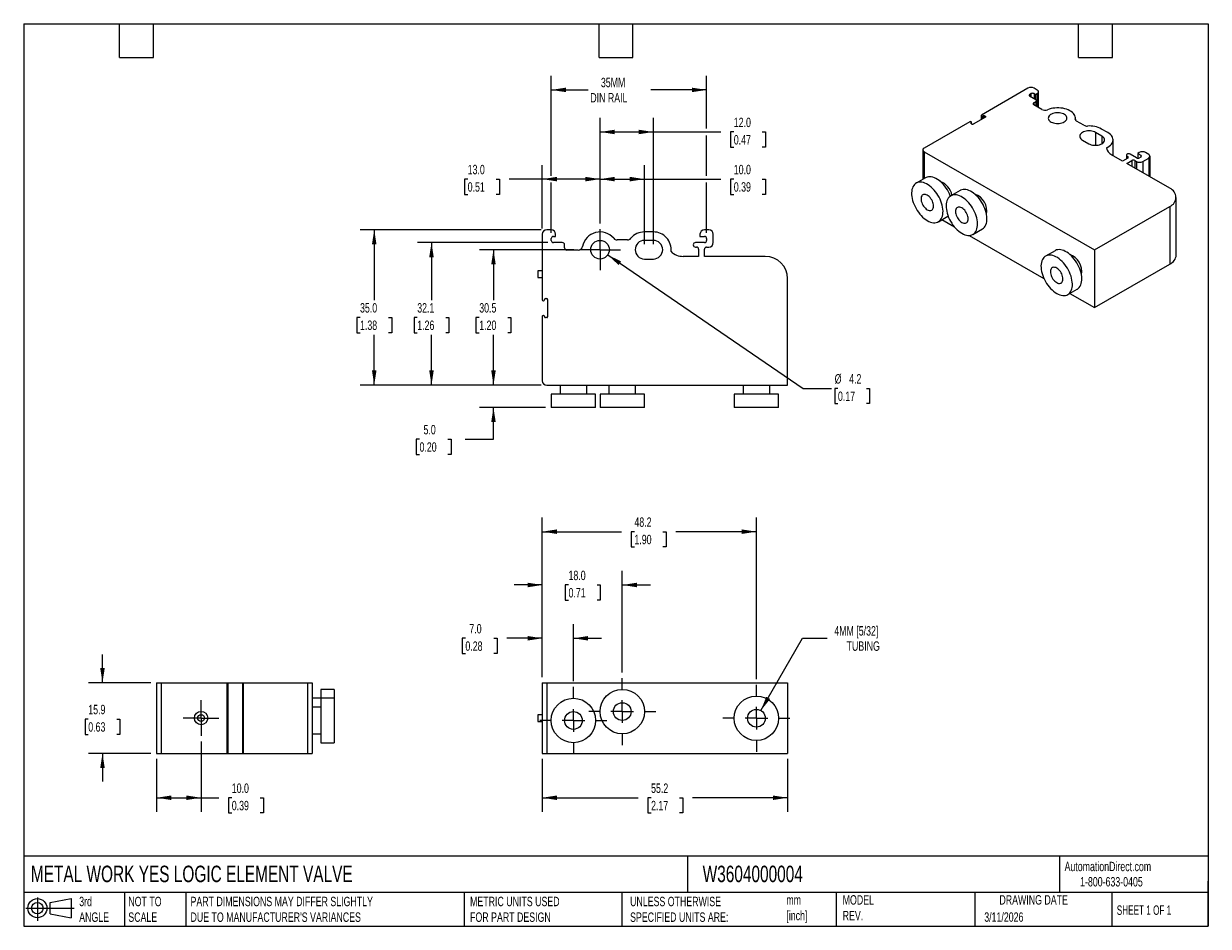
# Model space of a CAD drawing. Header units: millimetres. Extents: x 6 to 273, y 6 to 210.
import ezdxf

# ---------------------------------------------------------------- set-up
doc = ezdxf.new("R2010")
doc.units = ezdxf.units.MM
doc.linetypes.add('SLD-Center', pattern=[19.05, 15.24, -1.27, 1.27, -1.27])
doc.linetypes.add('SLD-Solid', pattern=[0])
doc.layers.add('CENTER', color=40, linetype='SLD-Center')
doc.layers.add('SLD-DEFPOINTS', color=7, linetype='Continuous')
doc.layers.add('DIMENSIONS', color=140, linetype='SLD-Solid', lineweight=25)
doc.layers.add('TEXT', color=140, linetype='SLD-Solid', lineweight=25)
doc.styles.add('SLDTEXTSTYLE0', font='TXT', dxfattribs={"width": 0.7})
doc.styles.add('SLDTEXTSTYLE1', font='TXT', dxfattribs={"width": 0.65})
doc.dimstyles.new('SLDDIMSTYLE0', dxfattribs={"dimtxt": 2.158008, "dimasz": 3.302, "dimexe": 0, "dimexo": 0.0625, "dimgap": 0.539502, "dimtad": 0, "dimtih": 1, "dimtoh": 1, "dimdec": 1, "dimrnd": 1e-09, "dimzin": 4, "dimdsep": 46, "dimtxsty": 'SLDTEXTSTYLE0', "dimsah": 1, "dimcen": 0.09, "dimadec": 0, "dimazin": 1, "dimtfac": 1, "dimtdec": 1, "dimtmove": 0, "dimatfit": 0, "dimfxl": 0, "dimfrac": 2, "dimtolj": 1, "dimtzin": 12, "dimarcsym": 0})
doc.dimstyles.new('SLDDIMSTYLE1', dxfattribs={"dimtxt": 2.158008, "dimasz": 3.302, "dimexe": 0, "dimexo": 0.0625, "dimgap": 0.539502, "dimtad": 0, "dimtih": 1, "dimtoh": 1, "dimdec": 1, "dimrnd": 1e-09, "dimzin": 12, "dimdsep": 46, "dimtxsty": 'SLDTEXTSTYLE0', "dimsah": 1, "dimcen": 0.09, "dimadec": 0, "dimazin": 3, "dimtfac": 1, "dimtdec": 1, "dimtofl": 0, "dimtmove": 0, "dimatfit": 3, "dimfxl": 0, "dimfrac": 2, "dimtolj": 1, "dimtzin": 12, "dimarcsym": 0})
doc.dimstyles.new('SLDDIMSTYLE2', dxfattribs={"dimtxt": 2.158008, "dimasz": 3.302, "dimexe": 0, "dimexo": 0.0625, "dimgap": 0.539502, "dimtad": 0, "dimtih": 1, "dimtoh": 1, "dimdec": 1, "dimrnd": 1e-09, "dimzin": 12, "dimdsep": 46, "dimtxsty": 'SLDTEXTSTYLE0', "dimsah": 1, "dimcen": 0, "dimadec": 0, "dimazin": 3, "dimtfac": 1, "dimtdec": 1, "dimtofl": 0, "dimtmove": 0, "dimatfit": 3, "dimfxl": 0, "dimfrac": 2, "dimtolj": 1, "dimtzin": 12, "dimarcsym": 0})
doc.dimstyles.new('SLDDIMSTYLE3', dxfattribs={"dimtxt": 2.158008, "dimasz": 3.302, "dimexe": 0, "dimexo": 0.0625, "dimgap": 0.539502, "dimtad": 0, "dimtih": 1, "dimtoh": 1, "dimdec": 1, "dimrnd": 1e-09, "dimzin": 4, "dimdsep": 46, "dimtxsty": 'SLDTEXTSTYLE0', "dimsah": 1, "dimcen": 0.09, "dimadec": 0, "dimazin": 1, "dimtfac": 1, "dimtdec": 1, "dimtofl": 0, "dimtmove": 0, "dimatfit": 3, "dimfxl": 0, "dimfrac": 2, "dimtolj": 1, "dimtzin": 12, "dimarcsym": 0})
doc.dimstyles.new('SLDDIMSTYLE4', dxfattribs={"dimtxt": 2.158008, "dimasz": 3.302, "dimexe": 0, "dimexo": 0.0625, "dimgap": 0.539502, "dimtad": 0, "dimtih": 1, "dimtoh": 1, "dimdec": 1, "dimrnd": 1e-09, "dimzin": 12, "dimdsep": 46, "dimtxsty": 'SLDTEXTSTYLE0', "dimsah": 1, "dimcen": 0, "dimadec": 0, "dimazin": 3, "dimtfac": 1, "dimtdec": 1, "dimtofl": 0, "dimtmove": 0, "dimatfit": 3, "dimfxl": 0, "dimfrac": 2, "dimtolj": 1, "dimtzin": 12, "dimarcsym": 0})
doc.dimstyles.new('SLDDIMSTYLE5', dxfattribs={"dimtxt": 2.158008, "dimasz": 3.302, "dimexe": 0, "dimexo": 0.0625, "dimgap": 0.539502, "dimtad": 0, "dimtih": 1, "dimtoh": 1, "dimdec": 1, "dimrnd": 1e-09, "dimzin": 12, "dimdsep": 46, "dimtxsty": 'SLDTEXTSTYLE0', "dimsah": 1, "dimcen": 0.09, "dimadec": 0, "dimazin": 3, "dimtfac": 1, "dimtdec": 1, "dimtmove": 0, "dimatfit": 0, "dimfxl": 0, "dimfrac": 2, "dimtolj": 1, "dimtzin": 12, "dimarcsym": 0})

# ---------------------------------------------------------------- blocks, each defined once
blk = doc.blocks.new('Block11')
at = {"color": 7, "linetype": 'SLD-Solid', "lineweight": 18}
for p, q in [((0, 2.88), (10.87, 2.88)), ((2.59, 5.31), (2.59, 0)), ((5.48, 4.17), (10.18, 5.03)), ((5.48, 1.6), (5.48, 4.17)), ((10.18, 5.03), (10.18, 0.73)), ((5.48, 1.6), (10.18, 0.73))]:
    blk.add_line(p, q, dxfattribs=at)
for radius in [2.15, 1.29]:
    blk.add_circle((2.59, 2.88), radius, dxfattribs=at)
blk = doc.blocks.new('Block12')
at = {"layer": 'SLD-DEFPOINTS'}
blk.add_blockref('Block11', (0, 0), dxfattribs=at)
blk = doc.blocks.new('_D')
at = {"layer": 'DIMENSIONS'}
for p, q in [((123.11, 62.46), (123.11, 74.36)), ((130.11, 61.5), (130.11, 74.36)), ((105.79, 71.19), (105.06, 71.19)), ((105.06, 71.19), (105.06, 67.76)), ((112.2, 71.19), (112.93, 71.19)), ((112.93, 71.19), (112.93, 67.76)), ((123.11, 71.19), (115.13, 71.19)), ((130.11, 71.19), (136.46, 71.19)), ((105.06, 67.76), (105.79, 67.76)), ((112.93, 67.76), (112.2, 67.76))]:
    blk.add_line(p, q, dxfattribs=at)
for points in [[(123.11, 71.19), (119.81, 71.7), (119.81, 70.68)], [(130.11, 71.19), (133.42, 70.68), (133.42, 71.7)]]:
    blk.add_solid(points, dxfattribs=at)
at = {"layer": 'DIMENSIONS', "char_height": 2.117, "attachment_point": 1, "style": 'SLDTEXTSTYLE0'}
for s, insert in [('7.0', (106.69, 74.4)), ('0.28', (105.79, 70.49))]:
    blk.add_mtext(s, dxfattribs=dict(at, insert=insert))
blk = doc.blocks.new('_D_1')
at = {"layer": 'DIMENSIONS'}
for p, q in [((123.11, 62.46), (123.11, 86.36)), ((141.11, 63.5), (141.11, 86.36)), ((123.11, 83.19), (116.76, 83.19)), ((129.01, 83.19), (128.29, 83.19)), ((128.29, 83.19), (128.29, 79.76)), ((135.43, 83.19), (136.15, 83.19)), ((136.15, 83.19), (136.15, 79.76)), ((141.11, 83.19), (147.46, 83.19)), ((128.29, 79.76), (129.01, 79.76)), ((136.15, 79.76), (135.43, 79.76))]:
    blk.add_line(p, q, dxfattribs=at)
for points in [[(123.11, 83.19), (119.81, 83.7), (119.81, 82.68)], [(141.11, 83.19), (144.42, 82.68), (144.42, 83.7)]]:
    blk.add_solid(points, dxfattribs=at)
at = {"layer": 'DIMENSIONS', "char_height": 2.117, "attachment_point": 1, "style": 'SLDTEXTSTYLE0'}
for s, insert in [('18.0', (129.01, 86.4)), ('0.71', (129.01, 82.49))]:
    blk.add_mtext(s, dxfattribs=dict(at, insert=insert))
blk = doc.blocks.new('_D_2')
at = {"layer": 'DIMENSIONS'}
for p, q in [((123.11, 62.46), (123.11, 98.36)), ((171.31, 62), (171.31, 98.36)), ((123.11, 95.19), (140.93, 95.19)), ((143.85, 95.19), (143.13, 95.19)), ((143.13, 95.19), (143.13, 91.76)), ((150.27, 95.19), (150.99, 95.19)), ((150.99, 95.19), (150.99, 91.76)), ((171.31, 95.19), (153.19, 95.19)), ((143.13, 91.76), (143.85, 91.76)), ((150.99, 91.76), (150.27, 91.76))]:
    blk.add_line(p, q, dxfattribs=at)
for points in [[(123.11, 95.19), (126.42, 94.68), (126.42, 95.7)], [(171.31, 95.19), (168.01, 95.7), (168.01, 94.68)]]:
    blk.add_solid(points, dxfattribs=at)
at = {"layer": 'DIMENSIONS', "char_height": 2.117, "attachment_point": 1, "style": 'SLDTEXTSTYLE0'}
for s, insert in [('48.2', (143.85, 98.4)), ('1.90', (143.85, 94.49))]:
    blk.add_mtext(s, dxfattribs=dict(at, insert=insert))
blk = doc.blocks.new('_D_3')
at = {"layer": 'DIMENSIONS'}
for p, q in [((123.11, 44.02), (123.11, 32.11)), ((178.31, 44.02), (178.31, 32.11)), ((123.11, 35.29), (144.67, 35.29)), ((147.6, 35.29), (146.87, 35.29)), ((146.87, 35.29), (146.87, 31.86)), ((154.01, 35.29), (154.73, 35.29)), ((154.73, 35.29), (154.73, 31.86)), ((178.31, 35.29), (156.93, 35.29)), ((146.87, 31.86), (147.6, 31.86)), ((154.73, 31.86), (154.01, 31.86))]:
    blk.add_line(p, q, dxfattribs=at)
for points in [[(123.11, 35.29), (126.42, 34.78), (126.42, 35.8)], [(178.31, 35.29), (175.01, 35.8), (175.01, 34.78)]]:
    blk.add_solid(points, dxfattribs=at)
at = {"layer": 'DIMENSIONS', "char_height": 2.117, "attachment_point": 1, "style": 'SLDTEXTSTYLE0'}
for s, insert in [('55.2', (147.6, 38.5)), ('2.17', (147.6, 34.59))]:
    blk.add_mtext(s, dxfattribs=dict(at, insert=insert))
blk = doc.blocks.new('_D_4')
at = {"layer": 'DIMENSIONS'}
for p, q in [((172.31, 54.92), (181.71, 71.19)), ((181.71, 71.19), (187.26, 71.19))]:
    blk.add_line(p, q, dxfattribs=at)
blk.add_solid([(172.31, 54.92), (174.41, 57.53), (173.53, 58.03)], dxfattribs=at)
at = {"layer": 'DIMENSIONS', "char_height": 2.117, "attachment_point": 1, "style": 'SLDTEXTSTYLE0'}
for s, insert in [('4MM [5/32]', (188.85, 73.92)), ('TUBING', (191.62, 70.49))]:
    blk.add_mtext(s, dxfattribs=dict(at, insert=insert))
blk = doc.blocks.new('SW_CENTERMARKSYMBOL_0')
at = {"layer": 'CENTER', "color": 0}
for p, q in [((0, 5.08), (0, 7.54)), ((-5.08, 0), (-7.54, 0)), ((0, 0), (-2.54, 0)), ((0, 0), (0, 2.54)), ((0, 0), (0, -2.54)), ((0, 0), (2.54, 0)), ((5.08, 0), (7.54, 0)), ((0, -5.08), (0, -7.54))]:
    blk.add_line(p, q, dxfattribs=at)
blk = doc.blocks.new('SW_CENTERMARKSYMBOL_1')
at = {"layer": 'CENTER', "color": 0}
for p, q in [((0, 5.08), (0, 7.54)), ((-5.08, 0), (-7.54, 0)), ((0, 0), (-2.54, 0)), ((0, 0), (0, 2.54)), ((0, 0), (0, -2.54)), ((0, 0), (2.54, 0)), ((5.08, 0), (7.54, 0)), ((0, -5.08), (0, -7.54))]:
    blk.add_line(p, q, dxfattribs=at)
blk = doc.blocks.new('SW_CENTERMARKSYMBOL_2')
at = {"layer": 'CENTER', "color": 0}
for p, q in [((0, 5.08), (0, 7.54)), ((-5.08, 0), (-7.54, 0)), ((0, 0), (-2.54, 0)), ((0, 0), (0, 2.54)), ((0, 0), (0, -2.54)), ((0, 0), (2.54, 0)), ((5.08, 0), (7.54, 0)), ((0, -5.08), (0, -7.54))]:
    blk.add_line(p, q, dxfattribs=at)
blk = doc.blocks.new('_D_5')
at = {"layer": 'DIMENSIONS'}
for p, q in [((130.2, 158.67), (108.94, 158.67)), ((112.11, 158.67), (112.11, 147.34)), ((108.91, 143.42), (108.18, 143.42)), ((108.18, 143.42), (108.18, 139.99)), ((115.32, 143.42), (116.05, 143.42)), ((116.05, 143.42), (116.05, 139.99)), ((108.18, 139.99), (108.91, 139.99)), ((112.11, 128.17), (112.11, 139.51)), ((116.05, 139.99), (115.32, 139.99)), ((122.84, 128.17), (108.94, 128.17))]:
    blk.add_line(p, q, dxfattribs=at)
for points in [[(112.11, 158.67), (111.61, 155.37), (112.62, 155.37)], [(112.11, 128.17), (112.62, 131.48), (111.61, 131.48)]]:
    blk.add_solid(points, dxfattribs=at)
at = {"layer": 'DIMENSIONS', "char_height": 2.117, "attachment_point": 1, "style": 'SLDTEXTSTYLE0'}
for s, insert in [('30.5', (108.91, 146.64)), ('1.20', (108.91, 142.72))]:
    blk.add_mtext(s, dxfattribs=dict(at, insert=insert))
blk = doc.blocks.new('_D_6')
at = {"layer": 'DIMENSIONS'}
for p, q in [((124.34, 160.27), (94.98, 160.27)), ((98.16, 160.27), (98.16, 147.34)), ((94.95, 143.42), (94.23, 143.42)), ((94.23, 143.42), (94.23, 139.99)), ((101.37, 143.42), (102.09, 143.42)), ((102.09, 143.42), (102.09, 139.99)), ((94.23, 139.99), (94.95, 139.99)), ((98.16, 128.17), (98.16, 139.51)), ((102.09, 139.99), (101.37, 139.99)), ((122.84, 128.17), (94.98, 128.17))]:
    blk.add_line(p, q, dxfattribs=at)
for points in [[(98.16, 160.27), (97.65, 156.97), (98.67, 156.97)], [(98.16, 128.17), (98.67, 131.48), (97.65, 131.48)]]:
    blk.add_solid(points, dxfattribs=at)
at = {"layer": 'DIMENSIONS', "char_height": 2.117, "attachment_point": 1, "style": 'SLDTEXTSTYLE0'}
for s, insert in [('32.1', (94.95, 146.64)), ('1.26', (94.95, 142.72))]:
    blk.add_mtext(s, dxfattribs=dict(at, insert=insert))
blk = doc.blocks.new('_D_7')
at = {"layer": 'DIMENSIONS'}
for p, q in [((122.84, 163.17), (82.1, 163.17)), ((85.27, 163.17), (85.27, 147.34)), ((82.07, 143.42), (81.34, 143.42)), ((81.34, 143.42), (81.34, 139.99)), ((88.48, 143.42), (89.2, 143.42)), ((89.2, 143.42), (89.2, 139.99)), ((81.34, 139.99), (82.07, 139.99)), ((85.27, 128.17), (85.27, 139.51)), ((89.2, 139.99), (88.48, 139.99)), ((122.84, 128.17), (82.1, 128.17))]:
    blk.add_line(p, q, dxfattribs=at)
for points in [[(85.27, 163.17), (84.76, 159.87), (85.78, 159.87)], [(85.27, 128.17), (85.78, 131.48), (84.76, 131.48)]]:
    blk.add_solid(points, dxfattribs=at)
at = {"layer": 'DIMENSIONS', "char_height": 2.117, "attachment_point": 1, "style": 'SLDTEXTSTYLE0'}
for s, insert in [('35.0', (82.07, 146.64)), ('1.38', (82.07, 142.72))]:
    blk.add_mtext(s, dxfattribs=dict(at, insert=insert))
blk = doc.blocks.new('_D_8')
at = {"layer": 'DIMENSIONS'}
for p, q in [((112.11, 128.17), (112.11, 134.52)), ((122.84, 128.17), (108.94, 128.17)), ((123.84, 123.17), (108.94, 123.17)), ((112.11, 116.01), (112.11, 123.17)), ((95.46, 116.01), (94.74, 116.01)), ((94.74, 116.01), (94.74, 112.58)), ((101.87, 116.01), (102.6, 116.01)), ((102.6, 116.01), (102.6, 112.58)), ((105.76, 116.01), (112.11, 116.01)), ((94.74, 112.58), (95.46, 112.58)), ((102.6, 112.58), (101.87, 112.58))]:
    blk.add_line(p, q, dxfattribs=at)
for points in [[(112.11, 128.17), (112.62, 131.48), (111.61, 131.48)], [(112.11, 123.17), (111.61, 119.87), (112.62, 119.87)]]:
    blk.add_solid(points, dxfattribs=at)
at = {"layer": 'DIMENSIONS', "char_height": 2.117, "attachment_point": 1, "style": 'SLDTEXTSTYLE0'}
for s, insert in [('5.0', (96.36, 119.22)), ('0.20', (95.46, 115.31))]:
    blk.add_mtext(s, dxfattribs=dict(at, insert=insert))
blk = doc.blocks.new('_D_9')
at = {"layer": 'DIMENSIONS'}
for p, q in [((123.11, 163.44), (123.11, 177.73)), ((136.11, 164.58), (136.11, 177.73)), ((106.31, 174.56), (105.59, 174.56)), ((105.59, 174.56), (105.59, 171.13)), ((112.72, 174.56), (113.45, 174.56)), ((113.45, 174.56), (113.45, 171.13)), ((123.11, 174.56), (115.65, 174.56)), ((136.11, 174.56), (123.11, 174.56)), ((105.59, 171.13), (106.31, 171.13)), ((113.45, 171.13), (112.72, 171.13))]:
    blk.add_line(p, q, dxfattribs=at)
for points in [[(123.11, 174.56), (126.42, 174.05), (126.42, 175.07)], [(136.11, 174.56), (132.81, 175.07), (132.81, 174.05)]]:
    blk.add_solid(points, dxfattribs=at)
at = {"layer": 'DIMENSIONS', "char_height": 2.117, "attachment_point": 1, "style": 'SLDTEXTSTYLE0'}
for s, insert in [('13.0', (106.31, 177.77)), ('0.51', (106.31, 173.86))]:
    blk.add_mtext(s, dxfattribs=dict(at, insert=insert))
blk = doc.blocks.new('_D_10')
at = {"layer": 'DIMENSIONS'}
for p, q in [((136.11, 164.58), (136.11, 177.73)), ((146.11, 159.94), (146.11, 177.73)), ((136.11, 174.56), (146.11, 174.56)), ((146.11, 174.56), (163.29, 174.56)), ((166.22, 174.56), (165.49, 174.56)), ((165.49, 174.56), (165.49, 171.13)), ((172.63, 174.56), (173.36, 174.56)), ((173.36, 174.56), (173.36, 171.13)), ((165.49, 171.13), (166.22, 171.13)), ((173.36, 171.13), (172.63, 171.13))]:
    blk.add_line(p, q, dxfattribs=at)
for points in [[(136.11, 174.56), (139.42, 174.05), (139.42, 175.07)], [(146.11, 174.56), (142.81, 175.07), (142.81, 174.05)]]:
    blk.add_solid(points, dxfattribs=at)
at = {"layer": 'DIMENSIONS', "char_height": 2.117, "attachment_point": 1, "style": 'SLDTEXTSTYLE0'}
for s, insert in [('10.0', (166.22, 177.77)), ('0.39', (166.22, 173.86))]:
    blk.add_mtext(s, dxfattribs=dict(at, insert=insert))
blk = doc.blocks.new('_D_11')
at = {"layer": 'DIMENSIONS'}
for p, q in [((136.11, 164.58), (136.11, 188.35)), ((148.11, 159.94), (148.11, 188.35)), ((136.11, 185.17), (148.11, 185.17)), ((148.11, 185.17), (163.29, 185.17)), ((166.22, 185.17), (165.49, 185.17)), ((165.49, 185.17), (165.49, 181.74)), ((172.63, 185.17), (173.36, 185.17)), ((173.36, 185.17), (173.36, 181.74)), ((165.49, 181.74), (166.22, 181.74)), ((173.36, 181.74), (172.63, 181.74))]:
    blk.add_line(p, q, dxfattribs=at)
for points in [[(136.11, 185.17), (139.42, 184.67), (139.42, 185.68)], [(148.11, 185.17), (144.81, 185.68), (144.81, 184.67)]]:
    blk.add_solid(points, dxfattribs=at)
at = {"layer": 'DIMENSIONS', "char_height": 2.117, "attachment_point": 1, "style": 'SLDTEXTSTYLE0'}
for s, insert in [('12.0', (166.22, 188.39)), ('0.47', (166.22, 184.47))]:
    blk.add_mtext(s, dxfattribs=dict(at, insert=insert))
blk = doc.blocks.new('_D_12')
at = {"layer": 'DIMENSIONS'}
for p, q in [((125.11, 175.32), (125.11, 197.82)), ((160.11, 185.94), (160.11, 197.82)), ((125.11, 194.64), (133.43, 194.64)), ((160.11, 194.64), (147.52, 194.64)), ((160.11, 175.32), (160.11, 184.41)), ((125.11, 162.44), (125.11, 173.8)), ((160.11, 162.44), (160.11, 173.8))]:
    blk.add_line(p, q, dxfattribs=at)
for points in [[(125.11, 194.64), (128.42, 194.14), (128.42, 195.15)], [(160.11, 194.64), (156.81, 195.15), (156.81, 194.14)]]:
    blk.add_solid(points, dxfattribs=at)
at = {"layer": 'DIMENSIONS', "char_height": 2.117, "attachment_point": 1, "style": 'SLDTEXTSTYLE0'}
for s, insert in [('35MM', (136.3, 197.37)), ('DIN RAIL', (133.91, 193.94))]:
    blk.add_mtext(s, dxfattribs=dict(at, insert=insert))
blk = doc.blocks.new('_D_13')
at = {"layer": 'DIMENSIONS'}
for p, q in [((137.85, 157.49), (181.87, 127.44)), ((181.87, 127.44), (188.22, 127.44)), ((189.67, 127.44), (188.94, 127.44)), ((188.94, 127.44), (188.94, 124.01)), ((196.08, 127.44), (196.8, 127.44)), ((196.8, 127.44), (196.8, 124.01)), ((188.94, 124.01), (189.67, 124.01)), ((196.8, 124.01), (196.08, 124.01))]:
    blk.add_line(p, q, dxfattribs=at)
blk.add_solid([(137.85, 157.49), (140.29, 155.21), (140.86, 156.05)], dxfattribs=at)
at = {"layer": 'DIMENSIONS', "char_height": 2.117, "attachment_point": 1, "style": 'SLDTEXTSTYLE0'}
for s, insert in [('%%c', (188.93, 130.66)), ('4.2', (192.19, 130.66)), ('0.17', (189.67, 126.74))]:
    blk.add_mtext(s, dxfattribs=dict(at, insert=insert))
blk = doc.blocks.new('SW_CENTERMARKSYMBOL_3')
at = {"layer": 'CENTER', "color": 0}
for p, q in [((0, 2.54), (0, 4.64)), ((-2.54, 0), (-4.64, 0)), ((0, 0), (-2.54, 0)), ((0, 0), (0, 2.54)), ((0, 0), (0, -2.54)), ((0, 0), (2.54, 0)), ((2.54, 0), (4.64, 0)), ((0, -2.54), (0, -4.64))]:
    blk.add_line(p, q, dxfattribs=at)
blk = doc.blocks.new('_D_14')
at = {"layer": 'DIMENSIONS'}
for p, q in [((24.09, 61.19), (24.09, 67.54)), ((35.01, 61.19), (20.92, 61.19)), ((20.89, 52.99), (20.16, 52.99)), ((20.16, 52.99), (20.16, 49.56)), ((27.3, 52.99), (28.02, 52.99)), ((28.02, 52.99), (28.02, 49.56)), ((20.16, 49.56), (20.89, 49.56)), ((28.02, 49.56), (27.3, 49.56)), ((35.01, 45.29), (20.92, 45.29)), ((24.09, 45.29), (24.09, 38.94))]:
    blk.add_line(p, q, dxfattribs=at)
for points in [[(24.09, 61.19), (24.6, 64.49), (23.58, 64.49)], [(24.09, 45.29), (23.58, 41.99), (24.6, 41.99)]]:
    blk.add_solid(points, dxfattribs=at)
at = {"layer": 'DIMENSIONS', "char_height": 2.117, "attachment_point": 1, "style": 'SLDTEXTSTYLE0'}
for s, insert in [('15.9', (20.89, 56.21)), ('0.63', (20.89, 52.29))]:
    blk.add_mtext(s, dxfattribs=dict(at, insert=insert))
blk = doc.blocks.new('_D_15')
at = {"layer": 'DIMENSIONS'}
for p, q in [((46.28, 47.93), (46.28, 32.11)), ((36.28, 44.02), (36.28, 32.11)), ((36.28, 35.29), (46.28, 35.29)), ((46.28, 35.29), (50.28, 35.29)), ((53.2, 35.29), (52.48, 35.29)), ((52.48, 35.29), (52.48, 31.86)), ((59.62, 35.29), (60.34, 35.29)), ((60.34, 35.29), (60.34, 31.86)), ((52.48, 31.86), (53.2, 31.86)), ((60.34, 31.86), (59.62, 31.86))]:
    blk.add_line(p, q, dxfattribs=at)
for points in [[(36.28, 35.29), (39.58, 34.78), (39.58, 35.8)], [(46.28, 35.29), (42.98, 35.8), (42.98, 34.78)]]:
    blk.add_solid(points, dxfattribs=at)
at = {"layer": 'DIMENSIONS', "char_height": 2.117, "attachment_point": 1, "style": 'SLDTEXTSTYLE0'}
for s, insert in [('10.0', (53.2, 38.5)), ('0.39', (53.2, 34.59))]:
    blk.add_mtext(s, dxfattribs=dict(at, insert=insert))
blk = doc.blocks.new('SW_CENTERMARKSYMBOL_4')
at = {"layer": 'CENTER', "color": 0}
for p, q in [((0, 2.54), (0, 4.04)), ((-2.54, 0), (-4.04, 0)), ((0, 0), (-2.54, 0)), ((0, 0), (0, 2.54)), ((0, 0), (0, -2.54)), ((0, 0), (2.54, 0)), ((2.54, 0), (4.04, 0)), ((0, -2.54), (0, -4.04))]:
    blk.add_line(p, q, dxfattribs=at)

msp = doc.modelspace()

# ---------------------------------------------------------------- linework, layer by layer
for p, q in [((232.41, 195.03), (221.95, 188.99)), ((234.53, 194.62), (233.82, 195.03)), ((232.83, 193.64), (233.12, 193.8)), ((232.83, 193.64), (232.83, 193.23)), ((234.25, 192.41), (232.83, 193.23)), ((233.12, 193.8), (233.12, 193.07)), ((233.82, 193.8), (234.18, 193.6)), ((233.82, 193.8), (233.82, 192.66)), ((234.18, 193.6), (234.53, 193.8)), ((234.18, 193.6), (234.18, 192.46)), ((234.4, 190.94), (234.4, 192.21)), ((234.53, 193.8), (234.53, 190.86)), ((234.82, 190.69), (234.82, 194.21)), ((233.75, 191.72), (234.25, 192.01)), ((233.75, 191.72), (233.75, 191.31)), ((235.58, 190.26), (233.75, 191.31)), ((234.25, 192.01), (234.25, 191.03)), ((219.33, 187.48), (209.08, 181.56)), ((219.68, 187.43), (219.61, 187.48)), ((219.61, 187.23), (219.68, 187.27)), ((219.61, 187.23), (219.61, 187.07)), ((219.82, 186.94), (219.61, 187.07)), ((219.68, 187.27), (219.68, 187.03)), ((219.74, 186.99), (219.74, 187.35)), ((222.86, 188.54), (220.11, 186.94)), ((221.89, 188.9), (221.89, 187.97)), ((221.95, 188.82), (222.02, 188.78)), ((221.95, 188.82), (221.95, 188.01)), ((222.02, 188.78), (222.02, 188.05)), ((222.3, 188.78), (222.37, 188.82)), ((222.3, 188.78), (222.3, 188.21)), ((222.37, 188.82), (222.37, 188.25)), ((222.65, 188.82), (222.86, 188.7)), ((222.65, 188.82), (222.65, 188.41)), ((222.86, 188.7), (222.86, 188.54)), ((243.11, 188.08), (243.11, 187.98)), ((243.13, 187.91), (243.13, 188.29)), ((245.04, 186.68), (243.4, 187.62)), ((249.1, 184.25), (247.68, 185.07)), ((247.68, 185.07), (247.68, 182.18)), ((250.44, 185.03), (249.03, 185.84)), ((249.1, 184.25), (249.1, 182.54)), ((244.71, 183.35), (246.13, 182.54)), ((251.61, 179.86), (251.61, 183.39)), ((208.78, 181.15), (208.78, 174.51)), ((209.08, 180.74), (247.4, 158.62)), ((209.08, 180.74), (209.08, 174.67)), ((253.76, 178.62), (251.29, 180.05)), ((254.9, 179.27), (253.76, 178.62)), ((254.61, 179.96), (254.61, 179.1)), ((254.68, 178.09), (255.82, 178.74)), ((254.75, 179.76), (254.9, 179.68)), ((254.75, 179.76), (254.75, 179.19)), ((254.9, 179.68), (254.9, 179.27)), ((256.88, 179.35), (255.46, 180.17)), ((255.82, 178.74), (255.82, 177.43)), ((256.52, 178.74), (256.88, 178.54)), ((256.52, 178.74), (256.52, 177.03)), ((257.51, 180.54), (257.16, 180.33)), ((257.16, 180.33), (257.87, 179.92)), ((257.16, 180.33), (257.16, 179.27)), ((257.87, 179.52), (257.58, 179.35)), ((257.87, 179.92), (257.87, 179.52)), ((258.29, 178.54), (259.63, 179.31)), ((259.63, 180.13), (258.93, 180.54)), ((259.63, 179.31), (259.63, 175.23)), ((259.93, 175.06), (259.93, 179.72)), ((264.37, 172.49), (254.68, 178.09)), ((256.88, 178.54), (256.88, 176.82)), ((258.29, 178.54), (258.29, 176)), ((209.4, 174.86), (207.28, 173.64)), ((217.18, 172.01), (215.06, 170.78)), ((247.4, 158.62), (264.37, 168.41)), ((264.37, 168.41), (264.37, 155.43)), ((265.84, 157.47), (265.84, 170.45)), ((212.28, 164.98), (214.4, 166.2)), ((213.09, 165.44), (215.88, 163.83)), ((125.11, 163.17), (124.11, 163.17)), ((160.61, 163.17), (159.61, 163.17)), ((220.06, 162.12), (222.18, 163.35)), ((123.11, 162.17), (123.11, 147.37)), ((125.11, 160.77), (125.11, 161.17)), ((125.61, 161.67), (126.11, 161.67)), ((127.61, 160.27), (125.61, 160.27)), ((126.11, 161.67), (126.11, 162.17)), ((142.27, 160.87), (139.96, 160.87)), ((148.11, 162.67), (146.11, 162.67)), ((148.11, 160.77), (146.11, 160.77)), ((159.61, 160.27), (157.61, 160.27)), ((158.61, 162.17), (158.61, 161.67)), ((158.61, 161.67), (159.61, 161.67)), ((160.11, 161.17), (160.11, 160.77)), ((161.61, 160.27), (161.61, 162.17)), ((219.24, 161.89), (236.04, 152.19)), ((128.11, 159.07), (128.11, 159.77)), ((131.2, 158.57), (128.61, 158.57)), ((157.61, 159.27), (157.81, 159.27)), ((158.31, 158.77), (158.31, 157.17)), ((159.61, 157.17), (159.61, 158.77)), ((160.11, 159.27), (160.61, 159.27)), ((238.54, 158.45), (236.42, 157.23)), ((247.4, 158.62), (247.4, 145.63)), ((146.11, 156.57), (148.11, 156.57)), ((158.31, 157.17), (154.81, 157.17)), ((173.31, 157.17), (159.61, 157.17)), ((247.4, 145.63), (264.37, 155.43)), ((123.11, 153.92), (122.11, 153.92)), ((122.11, 153.92), (122.11, 152.42)), ((122.11, 152.42), (123.11, 152.42)), ((178.31, 128.17), (178.31, 152.17)), ((241.42, 148.57), (243.54, 149.79)), ((123.31, 147.17), (123.41, 147.17)), ((123.61, 147.37), (123.61, 147.47)), ((123.81, 147.67), (124.11, 147.67)), ((124.31, 147.47), (124.31, 143.57)), ((241.86, 148.83), (247.4, 145.63)), ((123.11, 143.67), (123.11, 129.17)), ((123.41, 143.87), (123.31, 143.87)), ((123.61, 143.57), (123.61, 143.67)), ((124.11, 143.37), (123.81, 143.37)), ((124.11, 128.17), (178.31, 128.17)), ((127.11, 128.17), (127.11, 126.17)), ((133.11, 126.17), (133.11, 128.17)), ((138.11, 128.17), (138.11, 126.17)), ((144.11, 126.17), (144.11, 128.17)), ((168.31, 128.17), (168.31, 126.17)), ((174.31, 126.17), (174.31, 128.17)), ((125.11, 126.17), (125.11, 123.17)), ((135.11, 126.17), (125.11, 126.17)), ((135.11, 123.17), (135.11, 126.17)), ((136.11, 126.17), (136.11, 123.17)), ((146.11, 126.17), (136.11, 126.17)), ((146.11, 123.17), (146.11, 126.17)), ((166.31, 126.17), (166.31, 123.17)), ((176.31, 126.17), (166.31, 126.17)), ((176.31, 123.17), (176.31, 126.17)), ((135.11, 123.17), (125.11, 123.17)), ((146.11, 123.17), (136.11, 123.17)), ((176.31, 123.17), (166.31, 123.17)), ((36.28, 61.19), (36.28, 45.29)), ((36.28, 61.19), (37.28, 61.19)), ((37.28, 61.19), (37.28, 45.29)), ((37.28, 61.19), (52.08, 61.19)), ((52.08, 61.19), (52.08, 45.29)), ((52.08, 61.19), (52.28, 61.19)), ((52.28, 61.19), (52.28, 45.29)), ((52.28, 61.19), (55.58, 61.19)), ((55.58, 61.19), (55.58, 45.29)), ((55.58, 61.19), (55.78, 61.19)), ((55.78, 61.19), (55.78, 45.29)), ((55.78, 61.19), (70.28, 61.19)), ((70.28, 61.19), (70.28, 45.29)), ((70.28, 61.19), (71.28, 61.19)), ((71.28, 61.19), (71.28, 45.29)), ((76.28, 59.69), (73.28, 59.69)), ((73.28, 59.69), (73.28, 57.69)), ((76.28, 59.69), (76.28, 57.69)), ((123.11, 61.19), (123.11, 45.29)), ((123.11, 61.19), (124.11, 61.19)), ((124.11, 61.19), (124.11, 45.29)), ((124.11, 61.19), (178.31, 61.19)), ((178.31, 61.19), (178.31, 45.29)), ((73.28, 57.69), (71.28, 57.69)), ((76.28, 57.69), (73.28, 57.69)), ((73.28, 57.69), (73.28, 47.69)), ((76.28, 57.69), (76.28, 47.69)), ((73.28, 55.69), (71.28, 55.69)), ((123.11, 53.99), (122.11, 53.99)), ((122.11, 53.99), (122.11, 52.49)), ((122.11, 52.49), (123.11, 52.49)), ((71.28, 49.69), (73.28, 49.69)), ((73.28, 47.69), (76.28, 47.69)), ((36.28, 45.29), (37.28, 45.29)), ((37.28, 45.29), (52.08, 45.29)), ((52.08, 45.29), (52.28, 45.29)), ((52.28, 45.29), (55.58, 45.29)), ((55.58, 45.29), (55.78, 45.29)), ((55.78, 45.29), (70.28, 45.29)), ((70.28, 45.29), (71.28, 45.29)), ((123.11, 45.29), (124.11, 45.29)), ((124.11, 45.29), (178.31, 45.29))]:
    msp.add_line(p, q)
at = {"flags": 128}
for points in [[(243.11, 188.08), (243.13, 188.34), (243.09, 188.6), (243, 188.86), (242.87, 189.11), (242.68, 189.35), (242.45, 189.57), (242.18, 189.78), (241.87, 189.97), (241.52, 190.14), (241.15, 190.29), (240.74, 190.4), (240.32, 190.5), (239.88, 190.56), (239.43, 190.59), (238.98, 190.6), (238.53, 190.57), (238.08, 190.52), (237.65, 190.44), (237.24, 190.33), (236.85, 190.19)], [(240.61, 187.43), (240.82, 187.58), (240.99, 187.73), (241.12, 187.9), (241.2, 188.08), (241.23, 188.27), (241.21, 188.45), (241.14, 188.64), (241.03, 188.81), (240.87, 188.97), (240.67, 189.12), (240.43, 189.24), (240.17, 189.35), (239.88, 189.42), (239.57, 189.48), (239.25, 189.5), (238.93, 189.5), (238.61, 189.47), (238.31, 189.41), (238.02, 189.32), (237.76, 189.21), (237.53, 189.08), (237.34, 188.93), (237.2, 188.77), (237.09, 188.59), (237.04, 188.41), (237.03, 188.22), (237.07, 188.04), (237.17, 187.86), (237.3, 187.69), (237.48, 187.54), (237.7, 187.4), (237.95, 187.29), (238.23, 187.2), (238.53, 187.13), (238.85, 187.09), (239.17, 187.08), (239.49, 187.1), (239.8, 187.14), (240.1, 187.22), (240.37, 187.31), (240.61, 187.43)], [(247.68, 185.07), (247.43, 185.19), (247.15, 185.29), (246.85, 185.36), (246.53, 185.41), (246.2, 185.42), (245.87, 185.41), (245.55, 185.36), (245.25, 185.29), (244.96, 185.19), (244.71, 185.07), (244.5, 184.92), (244.33, 184.76), (244.2, 184.58), (244.12, 184.4), (244.1, 184.21), (244.12, 184.02), (244.2, 183.83), (244.33, 183.66), (244.5, 183.5), (244.71, 183.35)], [(246.13, 182.54), (246.38, 182.41), (246.66, 182.31), (246.96, 182.24), (247.28, 182.2), (247.61, 182.18), (247.94, 182.2), (248.26, 182.24), (248.57, 182.31), (248.85, 182.41), (249.1, 182.54), (249.31, 182.68), (249.48, 182.84), (249.61, 183.02), (249.69, 183.2), (249.71, 183.39), (249.69, 183.58), (249.61, 183.77), (249.48, 183.94), (249.31, 184.11), (249.1, 184.25)], [(250.12, 181.59), (250.45, 181.77), (250.75, 181.96), (251.01, 182.17), (251.22, 182.4), (251.39, 182.64), (251.52, 182.89), (251.59, 183.14), (251.61, 183.4), (251.59, 183.66), (251.51, 183.91), (251.39, 184.16), (251.22, 184.4), (251, 184.62), (250.74, 184.83), (250.44, 185.03)], [(255.46, 180.17), (255.34, 180.22), (255.19, 180.25), (255.03, 180.25), (254.88, 180.22), (254.75, 180.17), (254.66, 180.1), (254.61, 180.01), (254.61, 179.92), (254.66, 179.83), (254.75, 179.76)], [(209.78, 165.23), (210.13, 165.04), (210.48, 164.9), (210.83, 164.81), (211.16, 164.75), (211.47, 164.75), (211.77, 164.79), (212.06, 164.87), (212.31, 165), (212.55, 165.17), (212.75, 165.38), (212.93, 165.63), (213.07, 165.92), (213.19, 166.24), (213.26, 166.59), (213.31, 166.97), (213.32, 167.37), (213.29, 167.79), (213.23, 168.23), (213.13, 168.67), (213.01, 169.13), (212.84, 169.58), (212.65, 170.04), (212.43, 170.48), (212.19, 170.91), (211.92, 171.33), (211.63, 171.73), (211.32, 172.1), (210.99, 172.45), (210.66, 172.76), (210.31, 173.04), (209.96, 173.28), (209.61, 173.49), (209.26, 173.65), (208.91, 173.77), (208.57, 173.84), (208.25, 173.87), (207.94, 173.86), (207.65, 173.8), (207.38, 173.69), (207.13, 173.54), (206.91, 173.35), (206.72, 173.12), (206.56, 172.85), (206.43, 172.54), (206.34, 172.21), (206.27, 171.84), (206.25, 171.45), (206.26, 171.04), (206.3, 170.61), (206.38, 170.17), (206.49, 169.72), (206.64, 169.26), (206.81, 168.81), (207.02, 168.36), (207.25, 167.92), (207.51, 167.49), (207.79, 167.09), (208.09, 166.7), (208.41, 166.34), (208.74, 166.01), (209.08, 165.71), (209.43, 165.45), (209.78, 165.23)], [(214.99, 170.74), (214.97, 170.81), (214.77, 171.26), (214.56, 171.7), (214.31, 172.14), (214.04, 172.56), (213.75, 172.95), (213.44, 173.33), (213.11, 173.67), (212.78, 173.99), (212.43, 174.27), (212.08, 174.51), (211.73, 174.71), (211.38, 174.87), (211.03, 174.99), (210.69, 175.07), (210.37, 175.1), (210.06, 175.08), (209.77, 175.02), (209.5, 174.91), (209.4, 174.86)], [(209.78, 167.68), (210, 167.57), (210.22, 167.5), (210.42, 167.48), (210.61, 167.51), (210.78, 167.58), (210.93, 167.69), (211.04, 167.84), (211.13, 168.03), (211.18, 168.25), (211.2, 168.49), (211.18, 168.76), (211.13, 169.04), (211.04, 169.32), (210.93, 169.61), (210.78, 169.89), (210.61, 170.15), (210.42, 170.39), (210.22, 170.61), (210, 170.79), (209.78, 170.94), (209.56, 171.05), (209.35, 171.11), (209.14, 171.13), (208.95, 171.11), (208.78, 171.04), (208.64, 170.93), (208.52, 170.78), (208.44, 170.59), (208.39, 170.37), (208.37, 170.13), (208.39, 169.86), (208.44, 169.58), (208.52, 169.29), (208.64, 169.01), (208.78, 168.73), (208.95, 168.47), (209.14, 168.22), (209.35, 168.01), (209.56, 167.82), (209.78, 167.68)], [(217.56, 162.37), (217.91, 162.19), (218.26, 162.05), (218.6, 161.95), (218.93, 161.9), (219.25, 161.89), (219.55, 161.93), (219.83, 162.01), (220.09, 162.14), (220.33, 162.31), (220.53, 162.52), (220.71, 162.77), (220.85, 163.06), (220.96, 163.38), (221.04, 163.73), (221.09, 164.11), (221.1, 164.51), (221.07, 164.93), (221.01, 165.37), (220.91, 165.82), (220.78, 166.27), (220.62, 166.73), (220.43, 167.18), (220.21, 167.62), (219.97, 168.06), (219.7, 168.47), (219.4, 168.87), (219.1, 169.24), (218.77, 169.59), (218.43, 169.9), (218.09, 170.18), (217.74, 170.43), (217.38, 170.63), (217.03, 170.79), (216.69, 170.91), (216.35, 170.99), (216.03, 171.02), (215.72, 171), (215.43, 170.94), (215.16, 170.83), (214.91, 170.68), (214.69, 170.49), (214.5, 170.26), (214.34, 169.99), (214.21, 169.69), (214.11, 169.35), (214.05, 168.98), (214.03, 168.59), (214.04, 168.18), (214.08, 167.75), (214.16, 167.31), (214.27, 166.86), (214.41, 166.41), (214.59, 165.95), (214.8, 165.5), (215.03, 165.06), (215.29, 164.64), (215.57, 164.23), (215.87, 163.84), (216.19, 163.48), (216.52, 163.15), (216.86, 162.85), (217.21, 162.59), (217.56, 162.37)], [(222.18, 163.35), (222.21, 163.36), (222.45, 163.54), (222.65, 163.75), (222.83, 164), (222.97, 164.28), (223.09, 164.61), (223.16, 164.96), (223.21, 165.34), (223.22, 165.74), (223.19, 166.16), (223.13, 166.6), (223.03, 167.04), (222.91, 167.5), (222.74, 167.95), (222.55, 168.4), (222.33, 168.85), (222.09, 169.28), (221.82, 169.7), (221.53, 170.1), (221.22, 170.47), (220.89, 170.81), (220.55, 171.13), (220.21, 171.41), (219.86, 171.65), (219.51, 171.86), (219.16, 172.02), (218.81, 172.14), (218.47, 172.21), (218.15, 172.24), (217.84, 172.22), (217.55, 172.16), (217.28, 172.06), (217.18, 172.01)], [(217.56, 164.82), (217.78, 164.71), (218, 164.65), (218.2, 164.63), (218.39, 164.65), (218.56, 164.72), (218.71, 164.83), (218.82, 164.98), (218.91, 165.17), (218.96, 165.39), (218.98, 165.64), (218.96, 165.9), (218.91, 166.18), (218.82, 166.47), (218.71, 166.75), (218.56, 167.03), (218.39, 167.29), (218.2, 167.54), (218, 167.75), (217.78, 167.94), (217.56, 168.08), (217.34, 168.19), (217.12, 168.26), (216.92, 168.28), (216.73, 168.25), (216.56, 168.18), (216.42, 168.07), (216.3, 167.92), (216.22, 167.73), (216.16, 167.51), (216.15, 167.27), (216.16, 167), (216.22, 166.72), (216.3, 166.44), (216.42, 166.15), (216.56, 165.87), (216.73, 165.61), (216.92, 165.37), (217.12, 165.15), (217.34, 164.97), (217.56, 164.82)], [(214.4, 166.2), (214.44, 166.22), (214.47, 166.25)], [(238.92, 148.82), (239.27, 148.63), (239.62, 148.49), (239.96, 148.4), (240.29, 148.34), (240.61, 148.34), (240.91, 148.38), (241.19, 148.46), (241.45, 148.59), (241.68, 148.76), (241.89, 148.97), (242.06, 149.22), (242.21, 149.51), (242.32, 149.83), (242.4, 150.18), (242.44, 150.56), (242.45, 150.96), (242.42, 151.38), (242.36, 151.82), (242.27, 152.26), (242.14, 152.72), (241.98, 153.17), (241.79, 153.63), (241.57, 154.07), (241.32, 154.5), (241.05, 154.92), (240.76, 155.32), (240.45, 155.69), (240.12, 156.04), (239.79, 156.35), (239.44, 156.63), (239.09, 156.88), (238.74, 157.08), (238.39, 157.24), (238.04, 157.36), (237.71, 157.43), (237.38, 157.46), (237.07, 157.45), (236.78, 157.39), (236.51, 157.28), (236.26, 157.13), (236.05, 156.94), (235.85, 156.71), (235.69, 156.44), (235.56, 156.13), (235.47, 155.8), (235.41, 155.43), (235.38, 155.04), (235.39, 154.63), (235.43, 154.2), (235.51, 153.76), (235.62, 153.31), (235.77, 152.85), (235.95, 152.4), (236.15, 151.95), (236.38, 151.51), (236.64, 151.08), (236.92, 150.68), (237.22, 150.29), (237.54, 149.93), (237.87, 149.6), (238.22, 149.3), (238.56, 149.04), (238.92, 148.82)], [(243.54, 149.79), (243.57, 149.81), (243.8, 149.98), (244.01, 150.19), (244.18, 150.45), (244.33, 150.73), (244.44, 151.05), (244.52, 151.4), (244.56, 151.78), (244.57, 152.19), (244.55, 152.61), (244.48, 153.04), (244.39, 153.49), (244.26, 153.94), (244.1, 154.4), (243.91, 154.85), (243.69, 155.3), (243.44, 155.73), (243.17, 156.15), (242.88, 156.54), (242.57, 156.92), (242.25, 157.26), (241.91, 157.58), (241.56, 157.86), (241.21, 158.1), (240.86, 158.3), (240.51, 158.47), (240.16, 158.58), (239.83, 158.66), (239.5, 158.69), (239.19, 158.67), (238.9, 158.61), (238.63, 158.5), (238.54, 158.45)], [(238.92, 151.27), (239.14, 151.16), (239.35, 151.09), (239.56, 151.07), (239.75, 151.1), (239.92, 151.17), (240.06, 151.28), (240.18, 151.43), (240.26, 151.62), (240.31, 151.84), (240.33, 152.08), (240.31, 152.35), (240.26, 152.63), (240.18, 152.91), (240.06, 153.2), (239.92, 153.48), (239.75, 153.74), (239.56, 153.98), (239.35, 154.2), (239.14, 154.38), (238.92, 154.53), (238.69, 154.64), (238.48, 154.7), (238.27, 154.72), (238.08, 154.7), (237.92, 154.63), (237.77, 154.52), (237.66, 154.37), (237.57, 154.18), (237.52, 153.96), (237.5, 153.72), (237.52, 153.45), (237.57, 153.17), (237.66, 152.89), (237.77, 152.6), (237.92, 152.32), (238.08, 152.06), (238.27, 151.81), (238.48, 151.6), (238.69, 151.41), (238.92, 151.27)]]:
    msp.add_lwpolyline(points, dxfattribs=at)
for centre, radius in [((136.11, 158.67), 2.1), ((141.11, 54.69), 5), ((130.11, 52.69), 5), ((141.11, 54.69), 2), ((171.31, 53.19), 5), ((46.28, 53.24), 1.5), ((46.28, 53.24), 0.75), ((130.11, 52.69), 2), ((171.31, 53.19), 2)]:
    msp.add_circle(centre, radius)
for centre, radius, start, end in [((233.12, 193.66), 1.54, 62.6097, 117.3903), ((232.91, 193.43), 0.218, 110.7834, 249.2166), ((233.47, 193.12), 0.769, 62.6097, 117.3903), ((234.17, 192.21), 0.218, 290.7834, 69.2166), ((234.38, 194.21), 0.437, 290.7834, 69.2166), ((233.83, 191.52), 0.218, 110.7834, 249.2166), ((236.29, 191.65), 1.56, 242.9158, 291.0869), ((219.47, 187.2), 0.307, 62.6097, 117.3903), ((219.64, 187.15), 0.0873, 110.7834, 249.2166), ((219.65, 187.35), 0.0873, 290.7834, 69.2166), ((219.97, 187.22), 0.307, 242.6097, 297.3903), ((221.98, 188.9), 0.0873, 110.7834, 249.2166), ((222.16, 189.05), 0.307, 242.6097, 297.3903), ((222.51, 188.55), 0.307, 62.6097, 117.3903), ((222.83, 188.62), 0.0873, 290.7834, 69.2166), ((243.59, 188.06), 0.476, 177.2228, 246.9462), ((245.73, 187.99), 1.48, 242.2271, 274.1709), ((246.27, 180.6), 5.92, 62.2271, 94.1709), ((209.23, 181.15), 0.437, 110.7834, 249.2166), ((252.16, 181.92), 2.06, 188.992, 245.106), ((254.82, 179.47), 0.218, 290.7834, 69.2166), ((256.17, 178.06), 0.769, 62.6097, 117.3903), ((257.23, 180.03), 0.769, 242.6097, 297.3903), ((258.22, 179.17), 1.54, 62.6097, 117.3903), ((257.79, 179.72), 0.218, 290.7834, 69.2166), ((259.48, 179.72), 0.437, 290.7834, 69.2166), ((257.58, 179.9), 1.54, 242.6097, 297.3903), ((211.2, 170.11), 4.22, 11.3806, 69.1512), ((219.09, 167.33), 4.1, 349.8297, 70.1649), ((263.58, 170.45), 2.19, 291.1173, 68.8827), ((124.11, 162.17), 1, 90, 180), ((125.11, 162.17), 1, 0, 90), ((159.61, 162.17), 1, 90, 180), ((160.61, 162.17), 1, 0, 90), ((125.61, 161.17), 0.5, 90, 180), ((125.61, 160.77), 0.5, 180, 270), ((127.61, 159.77), 0.5, 0, 90), ((136.11, 158.67), 4, 39.7918, 169.6302), ((139.96, 161.87), 1, 219.7918, 270), ((142.27, 161.87), 1, 270, 320.2082), ((146.11, 158.67), 4, 90, 140.2082), ((146.11, 158.67), 2.1, 90, 270), ((148.11, 158.67), 4, 353.8301, 90), ((148.11, 158.67), 2.1, 270, 90), ((157.61, 159.77), 0.5, 90, 270), ((159.61, 161.17), 0.5, 0, 90), ((159.61, 160.77), 0.5, 270, 0), ((160.61, 160.27), 1, 270, 0), ((128.61, 159.07), 0.5, 180, 270), ((131.2, 159.57), 1, 270, 349.6302), ((154.81, 161.17), 4, 227.0944, 270), ((157.81, 158.77), 0.5, 0, 90), ((160.11, 158.77), 0.5, 90, 180), ((240.44, 153.78), 4.1, 349.8297, 70.1649), ((263.36, 157.7), 2.49, 294.0092, 354.6707), ((173.31, 152.17), 5, 0, 90), ((123.31, 147.37), 0.2, 180, 270), ((123.41, 147.37), 0.2, 270, 0), ((123.81, 147.47), 0.2, 90, 180), ((124.11, 147.47), 0.2, 0, 90), ((123.31, 143.67), 0.2, 90, 180), ((123.41, 143.67), 0.2, 0, 90), ((123.81, 143.57), 0.2, 180, 270), ((124.11, 143.57), 0.2, 270, 0), ((124.11, 129.17), 1, 180, 270)]:
    msp.add_arc(centre, radius, start, end)
at = {"layer": 'TEXT'}
for p, q in [((6.35, 209.55), (273.05, 209.55)), ((6.35, 209.55), (6.35, 6.35)), ((27.94, 201.93), (27.94, 209.55)), ((35.56, 201.93), (35.56, 209.55)), ((135.89, 201.93), (135.89, 209.55)), ((143.51, 201.93), (143.51, 209.55)), ((243.84, 201.93), (243.84, 209.55)), ((251.46, 201.93), (251.46, 209.55)), ((273.05, 209.55), (273.05, 6.35)), ((27.94, 201.93), (35.56, 201.93)), ((135.89, 201.93), (143.51, 201.93)), ((243.84, 201.93), (251.46, 201.93)), ((273.05, 22.13), (6.35, 22.13)), ((155.76, 22.13), (155.76, 13.97)), ((239.58, 22.13), (239.58, 13.97)), ((273.05, 6.35), (273.05, 16.51)), ((273.05, 13.97), (6.35, 13.97)), ((29.04, 13.97), (29.04, 6.35)), ((42.84, 13.97), (42.84, 6.35)), ((105.48, 13.97), (105.48, 6.35)), ((141, 13.97), (141, 6.35)), ((189.3, 13.97), (189.3, 6.35)), ((220.47, 13.97), (220.47, 6.35)), ((251.35, 13.97), (251.35, 6.35)), ((6.35, 6.35), (273.05, 6.35))]:
    msp.add_line(p, q, dxfattribs=at)

# ---------------------------------------------------------------- block references
at = {"layer": 'CENTER'}
for name, p in [('SW_CENTERMARKSYMBOL_3', (136.11, 158.67)), ('SW_CENTERMARKSYMBOL_2', (141.11, 54.69)), ('SW_CENTERMARKSYMBOL_0', (130.11, 52.69)), ('SW_CENTERMARKSYMBOL_1', (171.31, 53.19)), ('SW_CENTERMARKSYMBOL_4', (46.28, 53.24))]:
    msp.add_blockref(name, p, dxfattribs=at)
at = {"layer": 'SLD-DEFPOINTS'}
msp.add_blockref('Block12', (6.84, 7.55), dxfattribs=at)

# ---------------------------------------------------------------- texts
at = {"layer": 'TEXT'}
for s, insert, char_height, attachment_point, style in [('METAL WORK YES LOGIC ELEMENT VALVE', (7.97, 20), 3.7042, 1, 'SLDTEXTSTYLE0'), ('W3604000004', (159.21, 20), 3.7042, 1, 'SLDTEXTSTYLE0'), ('AutomationDirect.com', (240.69, 20.88), 2.1167, 1, 'SLDTEXTSTYLE0'), ('1-800-633-0405', (244.19, 17.44), 2.1167, 1, 'SLDTEXTSTYLE0'), ('MODEL ^JREV.', (190.73, 13.36), 2.1167, 1, 'SLDTEXTSTYLE0'), ('DRAWING DATE', (233.73, 13.36), 2.1167, 2, 'SLDTEXTSTYLE0'), ('3rd^JANGLE', (18.85, 13), 2.117, 1, 'SLDTEXTSTYLE0'), ('NOT TO^JSCALE', (29.91, 13), 2.1167, 1, 'SLDTEXTSTYLE0'), ("PART DIMENSIONS MAY DIFFER SLIGHTLY ^JDUE TO MANUFACTURER'S VARIANCES", (43.91, 13), 2.1167, 1, 'SLDTEXTSTYLE0'), ('METRIC UNITS USED ^JFOR PART DESIGN', (106.85, 13), 2.1167, 1, 'SLDTEXTSTYLE0'), ('UNLESS OTHERWISE ^JSPECIFIED UNITS ARE:', (142.87, 13), 2.1167, 1, 'SLDTEXTSTYLE0'), ('mm^J[inch]', (178.06, 13.36), 2.117, 1, 'SLDTEXTSTYLE0'), ('SHEET 1 OF 1', (252.44, 11.05), 2.1167, 1, 'SLDTEXTSTYLE1'), ('3/11/2026', (222.61, 9.49), 2.117, 1, 'SLDTEXTSTYLE0')]:
    msp.add_mtext(s, dxfattribs=dict(at, insert=insert, char_height=char_height, attachment_point=attachment_point, style=style))

# ---------------------------------------------------------------- dimensions: what is measured, and where the dimension line sits
at = {"layer": 'DIMENSIONS'}
dim = msp.add_linear_dim(base=(125.11, 194.64), p1=(160.11, 161.17), p2=(125.11, 161.17), text='35MM\\PDIN RAIL', dimstyle='SLDDIMSTYLE1', dxfattribs=at)
dim.commit()
dim.dimension.update_dxf_attribs({"geometry": '_D_12', "text_midpoint": (140.48, 194.64), "dimtype": 160})
for base, p1, p2, dimstyle, picture, middle in [((148.11, 185.17), (136.11, 163.31), (148.11, 158.67), 'SLDDIMSTYLE3', '_D_11', (169.43, 185.17)), ((136.11, 174.56), (123.11, 162.17), (136.11, 163.31), 'SLDDIMSTYLE3', '_D_9', (109.52, 174.56)), ((146.11, 174.56), (136.11, 163.31), (146.11, 158.67), 'SLDDIMSTYLE3', '_D_10', (169.43, 174.56)), ((171.31, 95.19), (123.11, 61.19), (171.31, 60.73), 'SLDDIMSTYLE1', '_D_2', (147.06, 95.19)), ((141.11, 83.19), (123.11, 61.19), (141.11, 62.23), 'SLDDIMSTYLE0', '_D_1', (132.22, 83.19)), ((130.11, 71.19), (123.11, 61.19), (130.11, 60.23), 'SLDDIMSTYLE0', '_D', (108.99, 71.19)), ((46.28, 35.29), (36.28, 45.29), (46.28, 49.2), 'SLDDIMSTYLE3', '_D_15', (56.41, 35.29)), ((178.31, 35.29), (123.11, 45.29), (178.31, 45.29), 'SLDDIMSTYLE1', '_D_3', (150.8, 35.29))]:
    dim = msp.add_linear_dim(base=base, p1=p1, p2=p2, dimstyle=dimstyle, dxfattribs=at)
    dim.commit()
    dim.dimension.update_dxf_attribs({"geometry": picture, "text_midpoint": middle, "dimtype": 160})
for base, p1, p2, dimstyle, picture, middle in [((85.27, 128.17), (124.11, 163.17), (124.11, 128.17), 'SLDDIMSTYLE3', '_D_7', (85.27, 143.42)), ((98.16, 128.17), (125.61, 160.27), (124.11, 128.17), 'SLDDIMSTYLE1', '_D_6', (98.16, 143.42)), ((112.11, 128.17), (131.47, 158.67), (124.11, 128.17), 'SLDDIMSTYLE1', '_D_5', (112.11, 143.42)), ((112.11, 123.17), (124.11, 128.17), (125.11, 123.17), 'SLDDIMSTYLE0', '_D_8', (112.11, 116.01)), ((24.09, 45.29), (36.28, 61.19), (36.28, 45.29), 'SLDDIMSTYLE5', '_D_14', (24.09, 52.99))]:
    dim = msp.add_linear_dim(base=base, p1=p1, p2=p2, angle=90, dimstyle=dimstyle, dxfattribs=at)
    dim.commit()
    dim.dimension.update_dxf_attribs({"geometry": picture, "text_midpoint": middle, "dimtype": 160})
dim = msp.add_diameter_dim_2p(p1=(134.38, 159.86), p2=(137.85, 157.49), dimstyle='SLDDIMSTYLE4', dxfattribs=at)
dim.commit()
dim.dimension.update_dxf_attribs({"geometry": '_D_13', "text_midpoint": (192.87, 127.44), "dimtype": 163})
dim = msp.add_diameter_dim_2p(p1=(170.31, 51.46), p2=(172.31, 54.92), text='4MM [5/32]\\PTUBING', dimstyle='SLDDIMSTYLE2', override={"dimpost": '<>'}, dxfattribs=at)
dim.commit()
dim.dimension.update_dxf_attribs({"geometry": '_D_4', "text_midpoint": (197.24, 71.19), "dimtype": 163})

doc.saveas('drawing.dxf')
